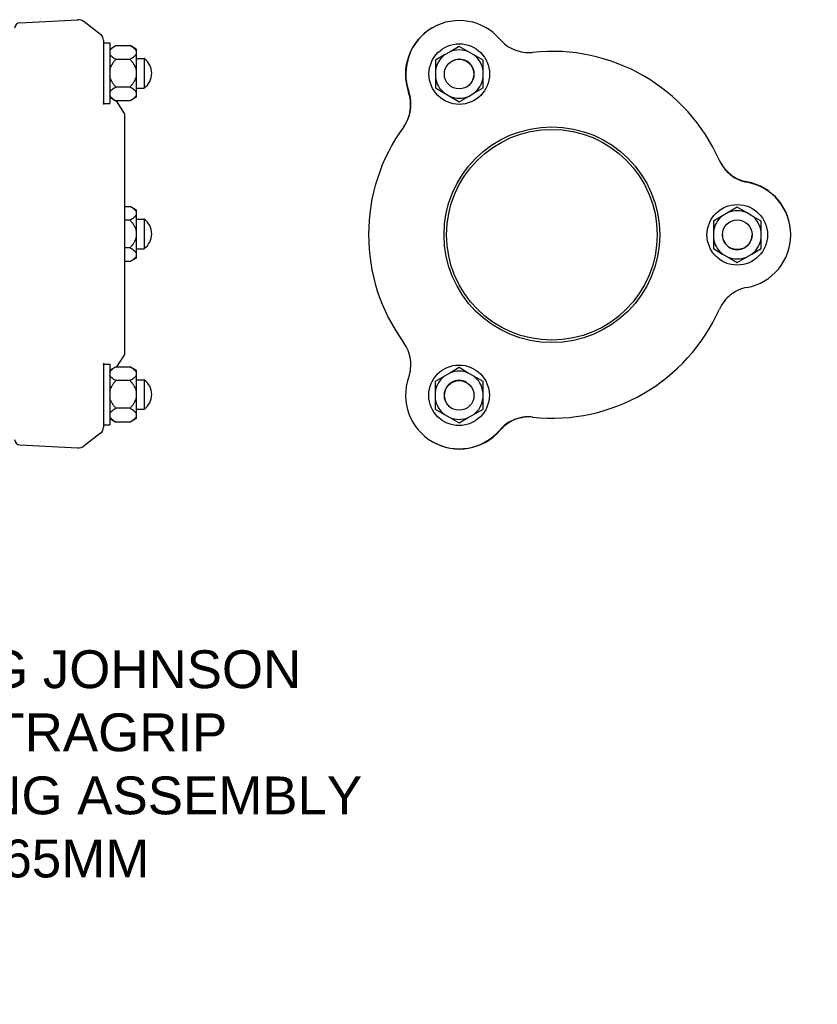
# Model space of a CAD drawing. Header units: millimetres. Extents: x 89 to 4304, y 18 to 644.
# Tile 3 of 5: x 373 to 689, y 18 to 408. Entities that reach past the tile are written whole.
import ezdxf

# ---------------------------------------------------------------- set-up
doc = ezdxf.new("R2010")
doc.units = ezdxf.units.MM
doc.layers.add('DETAIL', color=2, linetype='Continuous')
doc.layers.add('TEXT', color=7, linetype='Continuous')
doc.styles.add('fastrack', font='ARIAL.TTF')

msp = doc.modelspace()

# ---------------------------------------------------------------- linework, layer by layer
at = {"layer": 'DETAIL'}
for p, q in [((373.16, 407.29), (396.08, 408.49)), ((405.22, 402.67), (398.73, 407.66)), ((406.39, 400.29), (406.39, 374.86)), ((406.39, 399.29), (408.89, 399.29)), ((408.89, 399.29), (408.89, 375.29)), ((408.89, 396.86), (411.29, 398.24)), ((411.29, 398.24), (416.94, 398.24)), ((419.34, 396.86), (416.94, 398.24)), ((419.34, 396.86), (419.34, 396.13)), ((419.34, 396.13), (419.34, 394.88)), ((419.34, 394.88), (419.34, 388.54)), ((541.62, 394.54), (537.96, 392.43)), ((543.78, 395.79), (541.62, 394.54)), ((547.44, 397.9), (543.78, 395.79)), ((551.11, 395.79), (547.44, 397.9)), ((553.26, 394.54), (551.11, 395.79)), ((556.92, 392.43), (553.26, 394.54)), ((416.94, 392.77), (411.29, 392.77)), ((419.34, 393.15), (422.56, 393.15)), ((422.56, 393.15), (422.56, 381.4)), ((537.96, 392.43), (537.96, 388.2)), ((556.92, 388.2), (556.92, 392.43)), ((419.34, 388.54), (419.34, 386.05)), ((537.96, 388.2), (537.96, 385.71)), ((556.92, 385.71), (556.92, 388.2)), ((419.34, 386.05), (419.34, 379.7)), ((537.96, 385.71), (537.96, 381.48)), ((556.92, 381.48), (556.92, 385.71)), ((416.94, 381.82), (411.29, 381.82)), ((419.34, 381.4), (422.56, 381.4)), ((419.34, 379.7), (419.34, 378.46)), ((537.96, 381.48), (541.62, 379.36)), ((541.62, 379.36), (543.78, 378.12)), ((551.11, 378.12), (553.26, 379.36)), ((553.26, 379.36), (556.92, 381.48)), ((406.52, 375.29), (408.89, 375.29)), ((408.89, 377.73), (411.29, 376.34)), ((416.94, 376.34), (411.29, 376.34)), ((414.68, 371.36), (411.57, 376.34)), ((419.34, 377.73), (416.94, 376.34)), ((419.34, 378.46), (419.34, 377.73)), ((543.78, 378.12), (547.44, 376)), ((547.44, 376), (551.11, 378.12)), ((414.83, 276.41), (414.83, 370.83)), ((414.83, 334.52), (416.94, 334.52)), ((419.34, 333.14), (416.94, 334.52)), ((419.34, 333.14), (419.34, 332.41)), ((419.34, 332.41), (419.34, 331.16)), ((653.99, 332.07), (651.83, 330.82)), ((657.65, 334.18), (653.99, 332.07)), ((661.32, 332.07), (657.65, 334.18)), ((663.47, 330.82), (661.32, 332.07)), ((416.94, 329.05), (414.83, 329.05)), ((419.34, 331.16), (419.34, 324.82)), ((419.34, 329.49), (422.56, 329.49)), ((422.56, 329.49), (422.56, 317.74)), ((651.83, 330.82), (648.17, 328.71)), ((648.17, 328.71), (648.17, 324.48)), ((667.14, 328.71), (663.47, 330.82)), ((667.14, 324.48), (667.14, 328.71)), ((419.34, 324.82), (419.34, 322.33)), ((648.17, 324.48), (648.17, 321.99)), ((667.14, 321.99), (667.14, 324.48)), ((419.34, 322.33), (419.34, 315.98)), ((648.17, 321.99), (648.17, 317.76)), ((667.14, 317.76), (667.14, 321.99)), ((416.94, 318.1), (414.83, 318.1)), ((419.34, 317.74), (422.56, 317.74)), ((648.17, 317.76), (651.83, 315.64)), ((663.47, 315.64), (667.14, 317.76)), ((416.94, 312.62), (414.83, 312.62)), ((419.34, 314.01), (416.94, 312.62)), ((419.34, 315.98), (419.34, 314.74)), ((419.34, 314.74), (419.34, 314.01)), ((651.83, 315.64), (653.99, 314.4)), ((653.99, 314.4), (657.65, 312.28)), ((657.65, 312.28), (661.32, 314.4)), ((661.32, 314.4), (663.47, 315.64)), ((414.68, 275.88), (411.59, 270.94)), ((406.39, 272.43), (406.39, 246.99)), ((406.52, 271.99), (408.89, 271.99)), ((408.89, 271.99), (408.89, 247.99)), ((408.89, 269.55), (411.29, 270.94)), ((411.29, 270.94), (416.94, 270.94)), ((419.34, 269.55), (416.94, 270.94)), ((419.34, 269.55), (419.34, 268.82)), ((547.36, 270.6), (543.7, 268.48)), ((551.03, 268.48), (547.36, 270.6)), ((416.94, 265.46), (411.29, 265.46)), ((419.34, 268.82), (419.34, 267.58)), ((419.34, 267.58), (419.34, 261.23)), ((419.34, 265.84), (422.56, 265.84)), ((422.56, 265.84), (422.56, 254.09)), ((541.54, 267.24), (537.88, 265.12)), ((543.7, 268.48), (541.54, 267.24)), ((553.18, 267.24), (551.03, 268.48)), ((556.85, 265.12), (553.18, 267.24)), ((537.88, 265.12), (537.88, 260.89)), ((556.85, 260.89), (556.85, 265.12)), ((419.34, 261.23), (419.34, 258.74)), ((419.34, 258.74), (419.34, 252.4)), ((537.88, 260.89), (537.88, 258.4)), ((537.88, 258.4), (537.88, 254.17)), ((556.85, 258.4), (556.85, 260.89)), ((556.85, 254.17), (556.85, 258.4)), ((416.94, 254.51), (411.29, 254.51)), ((419.34, 254.09), (422.56, 254.09)), ((537.88, 254.17), (541.54, 252.06)), ((553.18, 252.06), (556.85, 254.17)), ((408.89, 250.42), (411.29, 249.04)), ((419.34, 250.42), (416.94, 249.04)), ((419.34, 252.4), (419.34, 251.15)), ((419.34, 251.15), (419.34, 250.42)), ((541.54, 252.06), (543.7, 250.81)), ((543.7, 250.81), (547.36, 248.7)), ((547.36, 248.7), (551.03, 250.81)), ((551.03, 250.81), (553.18, 252.06)), ((406.39, 247.99), (408.89, 247.99)), ((416.94, 249.04), (411.29, 249.04)), ((405.22, 244.61), (398.73, 239.62)), ((373.16, 239.99), (396.08, 238.79))]:
    msp.add_line(p, q, dxfattribs=at)
at = {"layer": 'DETAIL', "flags": 128}
for points in [[(408.89, 396.13), (408.94, 396.21), (408.98, 396.3), (409.03, 396.38), (409.09, 396.47), (409.15, 396.55), (409.21, 396.63), (409.28, 396.72), (409.36, 396.81), (409.44, 396.89), (409.53, 396.98), (409.62, 397.06), (409.71, 397.15), (409.81, 397.24), (409.92, 397.33), (410.03, 397.41), (410.15, 397.5), (410.27, 397.59), (410.4, 397.68), (410.54, 397.77), (410.68, 397.87), (410.82, 397.96), (410.97, 398.05), (411.13, 398.15), (411.29, 398.24)], [(416.94, 398.24), (417.11, 398.15), (417.27, 398.05), (417.42, 397.96), (417.56, 397.87), (417.7, 397.77), (417.84, 397.68), (417.97, 397.59), (418.09, 397.5), (418.21, 397.41), (418.32, 397.33), (418.43, 397.24), (418.53, 397.15), (418.62, 397.06), (418.71, 396.98), (418.8, 396.89), (418.88, 396.81), (418.96, 396.72), (419.03, 396.63), (419.09, 396.55), (419.15, 396.47), (419.21, 396.38), (419.26, 396.3), (419.3, 396.21), (419.34, 396.13)], [(563.56, 400.72), (564.17, 400.05), (564.82, 399.42), (565.51, 398.82), (566.23, 398.27), (566.98, 397.76), (567.76, 397.31), (568.57, 396.9), (569.41, 396.53), (570.26, 396.22), (571.13, 395.97), (572.01, 395.76), (572.9, 395.61), (573.81, 395.51), (574.71, 395.47), (575.62, 395.48), (576.52, 395.55)], [(411.29, 392.77), (411.13, 392.86), (410.97, 392.96), (410.82, 393.05), (410.68, 393.15), (410.54, 393.24), (410.4, 393.33), (410.27, 393.42), (410.15, 393.51), (410.03, 393.6), (409.92, 393.69), (409.81, 393.77), (409.71, 393.86), (409.62, 393.95), (409.53, 394.04), (409.44, 394.12), (409.36, 394.21), (409.28, 394.29), (409.21, 394.38), (409.15, 394.46), (409.09, 394.55), (409.03, 394.63), (408.98, 394.72), (408.94, 394.8), (408.89, 394.88)], [(419.34, 394.88), (419.3, 394.8), (419.26, 394.72), (419.21, 394.63), (419.15, 394.55), (419.09, 394.46), (419.03, 394.38), (418.96, 394.29), (418.88, 394.21), (418.8, 394.12), (418.71, 394.04), (418.62, 393.95), (418.53, 393.86), (418.43, 393.77), (418.32, 393.69), (418.21, 393.6), (418.09, 393.51), (417.97, 393.42), (417.84, 393.33), (417.7, 393.24), (417.56, 393.15), (417.42, 393.05), (417.27, 392.96), (417.11, 392.86), (416.94, 392.77)], [(408.89, 388.54), (408.94, 388.71), (408.98, 388.87), (409.03, 389.04), (409.09, 389.21), (409.15, 389.38), (409.21, 389.55), (409.28, 389.72), (409.36, 389.89), (409.44, 390.06), (409.53, 390.23), (409.62, 390.41), (409.71, 390.58), (409.81, 390.76), (409.92, 390.93), (410.03, 391.11), (410.15, 391.29), (410.27, 391.47), (410.4, 391.65), (410.54, 391.83), (410.68, 392.01), (410.82, 392.2), (410.97, 392.39), (411.13, 392.58), (411.29, 392.77)], [(416.94, 392.77), (417.11, 392.58), (417.27, 392.39), (417.42, 392.2), (417.56, 392.01), (417.7, 391.83), (417.84, 391.65), (417.97, 391.47), (418.09, 391.29), (418.21, 391.11), (418.32, 390.93), (418.43, 390.76), (418.53, 390.58), (418.62, 390.41), (418.71, 390.23), (418.8, 390.06), (418.88, 389.89), (418.96, 389.72), (419.03, 389.55), (419.09, 389.38), (419.15, 389.21), (419.21, 389.04), (419.26, 388.87), (419.3, 388.71), (419.34, 388.54)], [(411.29, 381.82), (411.13, 382.01), (410.97, 382.2), (410.82, 382.39), (410.68, 382.57), (410.54, 382.76), (410.4, 382.94), (410.27, 383.12), (410.15, 383.3), (410.03, 383.48), (409.92, 383.66), (409.81, 383.83), (409.71, 384.01), (409.62, 384.18), (409.53, 384.35), (409.44, 384.52), (409.36, 384.7), (409.28, 384.87), (409.21, 385.04), (409.15, 385.21), (409.09, 385.38), (409.03, 385.54), (408.98, 385.71), (408.94, 385.88), (408.89, 386.05)], [(419.34, 386.05), (419.3, 385.88), (419.26, 385.71), (419.21, 385.54), (419.15, 385.38), (419.09, 385.21), (419.03, 385.04), (418.96, 384.87), (418.88, 384.7), (418.8, 384.52), (418.71, 384.35), (418.62, 384.18), (418.53, 384.01), (418.43, 383.83), (418.32, 383.66), (418.21, 383.48), (418.09, 383.3), (417.97, 383.12), (417.84, 382.94), (417.7, 382.76), (417.56, 382.57), (417.42, 382.39), (417.27, 382.2), (417.11, 382.01), (416.94, 381.82)], [(408.89, 379.7), (408.94, 379.79), (408.98, 379.87), (409.03, 379.96), (409.09, 380.04), (409.15, 380.12), (409.21, 380.21), (409.28, 380.29), (409.36, 380.38), (409.44, 380.47), (409.53, 380.55), (409.62, 380.64), (409.71, 380.73), (409.81, 380.81), (409.92, 380.9), (410.03, 380.99), (410.15, 381.08), (410.27, 381.17), (410.4, 381.26), (410.54, 381.35), (410.68, 381.44), (410.82, 381.53), (410.97, 381.63), (411.13, 381.72), (411.29, 381.82)], [(416.94, 381.82), (417.11, 381.72), (417.27, 381.63), (417.42, 381.53), (417.56, 381.44), (417.7, 381.35), (417.84, 381.26), (417.97, 381.17), (418.09, 381.08), (418.21, 380.99), (418.32, 380.9), (418.43, 380.81), (418.53, 380.73), (418.62, 380.64), (418.71, 380.55), (418.8, 380.47), (418.88, 380.38), (418.96, 380.29), (419.03, 380.21), (419.09, 380.12), (419.15, 380.04), (419.21, 379.96), (419.26, 379.87), (419.3, 379.79), (419.34, 379.7)], [(525.32, 365.95), (525.83, 366.7), (526.3, 367.48), (526.71, 368.29), (527.08, 369.12), (527.4, 369.97), (527.66, 370.83), (527.87, 371.72), (528.02, 372.61), (528.13, 373.51), (528.17, 374.42), (528.17, 375.32), (528.1, 376.23), (527.99, 377.13), (527.81, 378.02), (527.59, 378.9), (527.31, 379.76)], [(525.43, 366.09), (525.94, 366.84), (526.4, 367.62), (526.82, 368.43), (527.19, 369.26), (527.51, 370.1), (527.77, 370.97), (527.98, 371.85), (528.14, 372.75), (528.25, 373.65), (528.3, 374.55), (528.29, 375.46), (528.23, 376.36), (528.12, 377.26), (527.95, 378.16), (527.72, 379.04), (527.45, 379.9)], [(406.52, 375.29), (406.51, 375.29), (406.5, 375.3), (406.49, 375.3), (406.48, 375.3), (406.48, 375.31), (406.47, 375.31), (406.46, 375.32), (406.45, 375.33), (406.45, 375.34), (406.44, 375.35), (406.44, 375.36), (406.43, 375.38), (406.42, 375.39), (406.42, 375.41), (406.42, 375.42), (406.41, 375.44), (406.41, 375.46), (406.4, 375.48), (406.4, 375.5), (406.4, 375.52), (406.4, 375.54), (406.4, 375.57), (406.4, 375.59), (406.39, 375.62)], [(411.29, 376.34), (411.13, 376.44), (410.97, 376.53), (410.82, 376.63), (410.68, 376.72), (410.54, 376.81), (410.4, 376.9), (410.27, 376.99), (410.15, 377.08), (410.03, 377.17), (409.92, 377.26), (409.81, 377.35), (409.71, 377.44), (409.62, 377.52), (409.53, 377.61), (409.44, 377.7), (409.36, 377.78), (409.28, 377.87), (409.21, 377.95), (409.15, 378.04), (409.09, 378.12), (409.03, 378.21), (408.98, 378.29), (408.94, 378.37), (408.89, 378.46)], [(419.34, 378.46), (419.3, 378.37), (419.26, 378.29), (419.21, 378.21), (419.15, 378.12), (419.09, 378.04), (419.03, 377.95), (418.96, 377.87), (418.88, 377.78), (418.8, 377.7), (418.71, 377.61), (418.62, 377.52), (418.53, 377.44), (418.43, 377.35), (418.32, 377.26), (418.21, 377.17), (418.09, 377.08), (417.97, 376.99), (417.84, 376.9), (417.7, 376.81), (417.56, 376.72), (417.42, 376.63), (417.27, 376.53), (417.11, 376.44), (416.94, 376.34)], [(650.52, 352.89), (650.92, 352.07), (651.36, 351.28), (651.85, 350.52), (652.39, 349.78), (652.97, 349.08), (653.59, 348.42), (654.25, 347.8), (654.94, 347.22), (655.67, 346.68), (656.43, 346.18), (657.22, 345.74), (658.04, 345.34), (658.87, 344.99), (659.73, 344.69), (660.61, 344.45), (661.49, 344.26)], [(650.6, 352.73), (650.99, 351.91), (651.43, 351.12), (651.92, 350.35), (652.45, 349.62), (653.03, 348.92), (653.65, 348.26), (654.3, 347.63), (655, 347.05), (655.73, 346.5), (656.49, 346.01), (657.27, 345.56), (658.09, 345.16), (658.93, 344.81), (659.78, 344.51), (660.66, 344.26), (661.54, 344.07)], [(416.94, 334.52), (417.11, 334.43), (417.27, 334.33), (417.42, 334.24), (417.56, 334.15), (417.7, 334.05), (417.84, 333.96), (417.97, 333.87), (418.09, 333.78), (418.21, 333.69), (418.32, 333.61), (418.43, 333.52), (418.53, 333.43), (418.62, 333.34), (418.71, 333.26), (418.8, 333.17), (418.88, 333.08), (418.96, 333), (419.03, 332.91), (419.09, 332.83), (419.15, 332.75), (419.21, 332.66), (419.26, 332.58), (419.3, 332.49), (419.34, 332.41)], [(419.34, 331.16), (419.3, 331.08), (419.26, 331), (419.21, 330.91), (419.15, 330.83), (419.09, 330.74), (419.03, 330.66), (418.96, 330.57), (418.88, 330.49), (418.8, 330.4), (418.71, 330.32), (418.62, 330.23), (418.53, 330.14), (418.43, 330.05), (418.32, 329.97), (418.21, 329.88), (418.09, 329.79), (417.97, 329.7), (417.84, 329.61), (417.7, 329.52), (417.56, 329.43), (417.42, 329.33), (417.27, 329.24), (417.11, 329.14), (416.94, 329.05)], [(416.94, 329.05), (417.11, 328.86), (417.27, 328.67), (417.42, 328.48), (417.56, 328.29), (417.7, 328.11), (417.84, 327.93), (417.97, 327.75), (418.09, 327.57), (418.21, 327.39), (418.32, 327.21), (418.43, 327.04), (418.53, 326.86), (418.62, 326.69), (418.71, 326.51), (418.8, 326.34), (418.88, 326.17), (418.96, 326), (419.03, 325.83), (419.09, 325.66), (419.15, 325.49), (419.21, 325.32), (419.26, 325.15), (419.3, 324.99), (419.34, 324.82)], [(419.34, 322.33), (419.3, 322.16), (419.26, 321.99), (419.21, 321.82), (419.15, 321.66), (419.09, 321.49), (419.03, 321.32), (418.96, 321.15), (418.88, 320.98), (418.8, 320.8), (418.71, 320.63), (418.62, 320.46), (418.53, 320.29), (418.43, 320.11), (418.32, 319.93), (418.21, 319.76), (418.09, 319.58), (417.97, 319.4), (417.84, 319.22), (417.7, 319.04), (417.56, 318.85), (417.42, 318.67), (417.27, 318.48), (417.11, 318.29), (416.94, 318.1)], [(416.94, 318.1), (417.11, 318), (417.27, 317.91), (417.42, 317.81), (417.56, 317.72), (417.7, 317.63), (417.84, 317.54), (417.97, 317.45), (418.09, 317.36), (418.21, 317.27), (418.32, 317.18), (418.43, 317.09), (418.53, 317), (418.62, 316.92), (418.71, 316.83), (418.8, 316.75), (418.88, 316.66), (418.96, 316.57), (419.03, 316.49), (419.09, 316.4), (419.15, 316.32), (419.21, 316.24), (419.26, 316.15), (419.3, 316.07), (419.34, 315.98)], [(419.34, 314.74), (419.3, 314.65), (419.26, 314.57), (419.21, 314.49), (419.15, 314.4), (419.09, 314.32), (419.03, 314.23), (418.96, 314.15), (418.88, 314.06), (418.8, 313.98), (418.71, 313.89), (418.62, 313.8), (418.53, 313.72), (418.43, 313.63), (418.32, 313.54), (418.21, 313.45), (418.09, 313.36), (417.97, 313.27), (417.84, 313.18), (417.7, 313.09), (417.56, 313), (417.42, 312.91), (417.27, 312.81), (417.11, 312.72), (416.94, 312.62)], [(661.52, 302.39), (660.63, 302.19), (659.76, 301.95), (658.9, 301.65), (658.06, 301.3), (657.25, 300.9), (656.46, 300.45), (655.7, 299.96), (654.97, 299.42), (654.27, 298.83), (653.62, 298.21), (653, 297.55), (652.42, 296.85), (651.89, 296.12), (651.4, 295.35), (650.95, 294.56), (650.56, 293.74)], [(527.38, 266.72), (527.66, 267.58), (527.88, 268.46), (528.05, 269.36), (528.17, 270.26), (528.23, 271.16), (528.24, 272.07), (528.19, 272.97), (528.08, 273.87), (527.92, 274.77), (527.71, 275.65), (527.45, 276.52), (527.13, 277.37), (526.77, 278.2), (526.35, 279), (525.88, 279.78), (525.37, 280.53)], [(406.39, 271.66), (406.4, 271.69), (406.4, 271.72), (406.4, 271.74), (406.4, 271.76), (406.4, 271.78), (406.4, 271.81), (406.41, 271.83), (406.41, 271.84), (406.42, 271.86), (406.42, 271.88), (406.42, 271.89), (406.43, 271.91), (406.44, 271.92), (406.44, 271.93), (406.45, 271.94), (406.45, 271.95), (406.46, 271.96), (406.47, 271.97), (406.48, 271.97), (406.48, 271.98), (406.49, 271.98), (406.5, 271.99), (406.51, 271.99), (406.52, 271.99)], [(408.89, 268.82), (408.94, 268.91), (408.98, 268.99), (409.03, 269.08), (409.09, 269.16), (409.15, 269.24), (409.21, 269.33), (409.28, 269.41), (409.36, 269.5), (409.44, 269.59), (409.53, 269.67), (409.62, 269.76), (409.71, 269.84), (409.81, 269.93), (409.92, 270.02), (410.03, 270.11), (410.15, 270.2), (410.27, 270.29), (410.4, 270.38), (410.54, 270.47), (410.68, 270.56), (410.82, 270.65), (410.97, 270.75), (411.13, 270.84), (411.29, 270.94)], [(416.94, 270.94), (417.11, 270.84), (417.27, 270.75), (417.42, 270.65), (417.56, 270.56), (417.7, 270.47), (417.84, 270.38), (417.97, 270.29), (418.09, 270.2), (418.21, 270.11), (418.32, 270.02), (418.43, 269.93), (418.53, 269.84), (418.62, 269.76), (418.71, 269.67), (418.8, 269.59), (418.88, 269.5), (418.96, 269.41), (419.03, 269.33), (419.09, 269.24), (419.15, 269.16), (419.21, 269.08), (419.26, 268.99), (419.3, 268.91), (419.34, 268.82)], [(411.29, 265.46), (411.13, 265.56), (410.97, 265.65), (410.82, 265.75), (410.68, 265.84), (410.54, 265.93), (410.4, 266.02), (410.27, 266.11), (410.15, 266.2), (410.03, 266.29), (409.92, 266.38), (409.81, 266.47), (409.71, 266.56), (409.62, 266.64), (409.53, 266.73), (409.44, 266.82), (409.36, 266.9), (409.28, 266.99), (409.21, 267.07), (409.15, 267.16), (409.09, 267.24), (409.03, 267.33), (408.98, 267.41), (408.94, 267.49), (408.89, 267.58)], [(408.89, 261.23), (408.94, 261.4), (408.98, 261.57), (409.03, 261.74), (409.09, 261.91), (409.15, 262.08), (409.21, 262.24), (409.28, 262.41), (409.36, 262.59), (409.44, 262.76), (409.53, 262.93), (409.62, 263.1), (409.71, 263.28), (409.81, 263.45), (409.92, 263.63), (410.03, 263.8), (410.15, 263.98), (410.27, 264.16), (410.4, 264.34), (410.54, 264.53), (410.68, 264.71), (410.82, 264.89), (410.97, 265.08), (411.13, 265.27), (411.29, 265.46)], [(419.34, 267.58), (419.3, 267.49), (419.26, 267.41), (419.21, 267.33), (419.15, 267.24), (419.09, 267.16), (419.03, 267.07), (418.96, 266.99), (418.88, 266.9), (418.8, 266.82), (418.71, 266.73), (418.62, 266.64), (418.53, 266.56), (418.43, 266.47), (418.32, 266.38), (418.21, 266.29), (418.09, 266.2), (417.97, 266.11), (417.84, 266.02), (417.7, 265.93), (417.56, 265.84), (417.42, 265.75), (417.27, 265.65), (417.11, 265.56), (416.94, 265.46)], [(416.94, 265.46), (417.11, 265.27), (417.27, 265.08), (417.42, 264.89), (417.56, 264.71), (417.7, 264.53), (417.84, 264.34), (417.97, 264.16), (418.09, 263.98), (418.21, 263.8), (418.32, 263.63), (418.43, 263.45), (418.53, 263.28), (418.62, 263.1), (418.71, 262.93), (418.8, 262.76), (418.88, 262.59), (418.96, 262.41), (419.03, 262.24), (419.09, 262.08), (419.15, 261.91), (419.21, 261.74), (419.26, 261.57), (419.3, 261.4), (419.34, 261.23)], [(411.29, 254.51), (411.13, 254.7), (410.97, 254.89), (410.82, 255.08), (410.68, 255.27), (410.54, 255.45), (410.4, 255.63), (410.27, 255.81), (410.15, 255.99), (410.03, 256.17), (409.92, 256.35), (409.81, 256.53), (409.71, 256.7), (409.62, 256.87), (409.53, 257.05), (409.44, 257.22), (409.36, 257.39), (409.28, 257.56), (409.21, 257.73), (409.15, 257.9), (409.09, 258.07), (409.03, 258.24), (408.98, 258.41), (408.94, 258.58), (408.89, 258.74)], [(419.34, 258.74), (419.3, 258.58), (419.26, 258.41), (419.21, 258.24), (419.15, 258.07), (419.09, 257.9), (419.03, 257.73), (418.96, 257.56), (418.88, 257.39), (418.8, 257.22), (418.71, 257.05), (418.62, 256.87), (418.53, 256.7), (418.43, 256.53), (418.32, 256.35), (418.21, 256.17), (418.09, 255.99), (417.97, 255.81), (417.84, 255.63), (417.7, 255.45), (417.56, 255.27), (417.42, 255.08), (417.27, 254.89), (417.11, 254.7), (416.94, 254.51)], [(408.89, 252.4), (408.94, 252.48), (408.98, 252.57), (409.03, 252.65), (409.09, 252.73), (409.15, 252.82), (409.21, 252.9), (409.28, 252.99), (409.36, 253.07), (409.44, 253.16), (409.53, 253.25), (409.62, 253.33), (409.71, 253.42), (409.81, 253.51), (409.92, 253.59), (410.03, 253.68), (410.15, 253.77), (410.27, 253.86), (410.4, 253.95), (410.54, 254.04), (410.68, 254.14), (410.82, 254.23), (410.97, 254.32), (411.13, 254.42), (411.29, 254.51)], [(416.94, 254.51), (417.11, 254.42), (417.27, 254.32), (417.42, 254.23), (417.56, 254.14), (417.7, 254.04), (417.84, 253.95), (417.97, 253.86), (418.09, 253.77), (418.21, 253.68), (418.32, 253.59), (418.43, 253.51), (418.53, 253.42), (418.62, 253.33), (418.71, 253.25), (418.8, 253.16), (418.88, 253.07), (418.96, 252.99), (419.03, 252.9), (419.09, 252.82), (419.15, 252.73), (419.21, 252.65), (419.26, 252.57), (419.3, 252.48), (419.34, 252.4)], [(411.29, 249.04), (411.13, 249.13), (410.97, 249.23), (410.82, 249.32), (410.68, 249.41), (410.54, 249.51), (410.4, 249.6), (410.27, 249.69), (410.15, 249.78), (410.03, 249.87), (409.92, 249.96), (409.81, 250.04), (409.71, 250.13), (409.62, 250.22), (409.53, 250.31), (409.44, 250.39), (409.36, 250.48), (409.28, 250.56), (409.21, 250.65), (409.15, 250.73), (409.09, 250.82), (409.03, 250.9), (408.98, 250.98), (408.94, 251.07), (408.89, 251.15)], [(419.34, 251.15), (419.3, 251.07), (419.26, 250.98), (419.21, 250.9), (419.15, 250.82), (419.09, 250.73), (419.03, 250.65), (418.96, 250.56), (418.88, 250.48), (418.8, 250.39), (418.71, 250.31), (418.62, 250.22), (418.53, 250.13), (418.43, 250.04), (418.32, 249.96), (418.21, 249.87), (418.09, 249.78), (417.97, 249.69), (417.84, 249.6), (417.7, 249.51), (417.56, 249.41), (417.42, 249.32), (417.27, 249.23), (417.11, 249.13), (416.94, 249.04)], [(576.44, 251.01), (575.53, 251.08), (574.63, 251.09), (573.72, 251.05), (572.81, 250.95), (571.92, 250.81), (571.04, 250.6), (570.17, 250.34), (569.32, 250.03), (568.48, 249.67), (567.67, 249.26), (566.89, 248.81), (566.14, 248.3), (565.42, 247.75), (564.73, 247.16), (564.08, 246.53), (563.47, 245.86)], [(576.61, 250.99), (575.71, 251.06), (574.8, 251.07), (573.89, 251.03), (572.99, 250.93), (572.1, 250.78), (571.22, 250.57), (570.35, 250.31), (569.49, 250), (568.66, 249.64), (567.85, 249.22), (567.07, 248.77), (566.32, 248.26), (565.6, 247.71), (564.91, 247.11), (564.26, 246.48), (563.65, 245.81)]]:
    msp.add_lwpolyline(points, dxfattribs=at)
at = {"layer": 'DETAIL'}
for centre, radius in [((547.44, 386.95), 12), ((547.4, 386.93), 5.88), ((584.15, 323.28), 42.75), ((584.15, 323.28), 41.75), ((657.65, 323.23), 12), ((657.65, 323.28), 5.88), ((547.36, 259.65), 12), ((547.4, 259.62), 5.88)]:
    msp.add_circle(centre, radius, dxfattribs=at)
for centre, radius, start, end in [((373.27, 405.18), 2.11, 93, 180), ((396.29, 404.49), 4, 52.4314, 93), ((547.44, 386.95), 21.2, 40.5005, 199.4294), ((403.39, 400.29), 3, 0, 52.4314), ((547.29, 386.86), 21.2, 119.794, 199.5679), ((547.44, 386.95), 9.56, 127.4796, 172.5204), ((547.44, 386.95), 9.56, 67.4796, 112.5204), ((547.44, 386.95), 9.56, 7.4796, 52.5204), ((584.15, 323.28), 72.68, 23.9047, 96.0252), ((417.64, 386.93), 7.93, 2.4773, 51.6239), ((547.44, 386.95), 5.88, 299.7631, 120.2018), ((417.64, 387.61), 7.93, 308.3761, 357.5227), ((547.44, 386.95), 9.56, 187.4796, 232.5204), ((584.15, 323.28), 69.37, 116.6145, 116.6496), ((547.44, 386.95), 9.56, 307.4796, 352.5204), ((547.44, 386.95), 9.56, 247.4796, 292.5204), ((413.83, 370.83), 1, 0, 32), ((584.15, 323.28), 72.68, 143.9047, 216.0252), ((657.65, 323.41), 21.2, 359.794, 79.5679), ((657.65, 323.23), 21.2, 280.5005, 79.4294), ((657.65, 323.23), 9.56, 67.4796, 112.5204), ((417.64, 323.28), 7.93, 2.4773, 51.6239), ((657.65, 323.23), 9.56, 127.4796, 172.5204), ((657.65, 323.23), 9.56, 7.4796, 52.5204), ((417.64, 323.96), 7.93, 308.3761, 357.5227), ((657.65, 323.23), 9.56, 187.4796, 232.5204), ((657.65, 323.23), 5.87, 179.7631, 0.2018), ((657.65, 323.23), 9.56, 307.4796, 352.5204), ((584.15, 323.28), 69.37, 356.6145, 356.6496), ((657.65, 323.23), 9.56, 247.4796, 292.5204), ((584.15, 323.28), 72.68, 263.9047, 336.0252), ((413.83, 276.41), 1, 328, 0), ((417.64, 259.62), 7.93, 2.4773, 51.6239), ((547.36, 259.65), 21.2, 160.5005, 319.4294), ((547.36, 259.65), 9.56, 127.4796, 172.5204), ((547.36, 259.65), 5.88, 59.7631, 240.2018), ((547.36, 259.65), 9.56, 67.4796, 112.5204), ((584.15, 323.28), 69.37, 236.6145, 236.6496), ((547.36, 259.65), 9.56, 7.4796, 52.5204), ((417.64, 260.31), 7.93, 308.3761, 357.5227), ((547.36, 259.65), 9.56, 187.4796, 232.5204), ((547.36, 259.65), 9.56, 307.4796, 352.5204), ((547.36, 259.65), 9.56, 247.4796, 292.5204), ((403.39, 246.99), 3, 307.5686, 0), ((373.27, 242.1), 2.11, 180, 267), ((547.52, 259.56), 21.2, 239.794, 319.5679), ((396.29, 242.79), 4, 267, 307.5686)]:
    msp.add_arc(centre, radius, start, end, dxfattribs=at)

# ---------------------------------------------------------------- texts
at = {"layer": 'TEXT', "insert": (88.9, 158.6), "char_height": 15, "width": 610.7018, "attachment_point": 1, "style": 'fastrack'}
msp.add_mtext('\\pi216.6;VIKING JOHNSON\\P\\pi246.67;ULTRAGRIP \\P\\pi191.83;COUPLING ASSEMBLY\\P\\pi277.43;65MM', dxfattribs=at)

doc.saveas('drawing.dxf')
